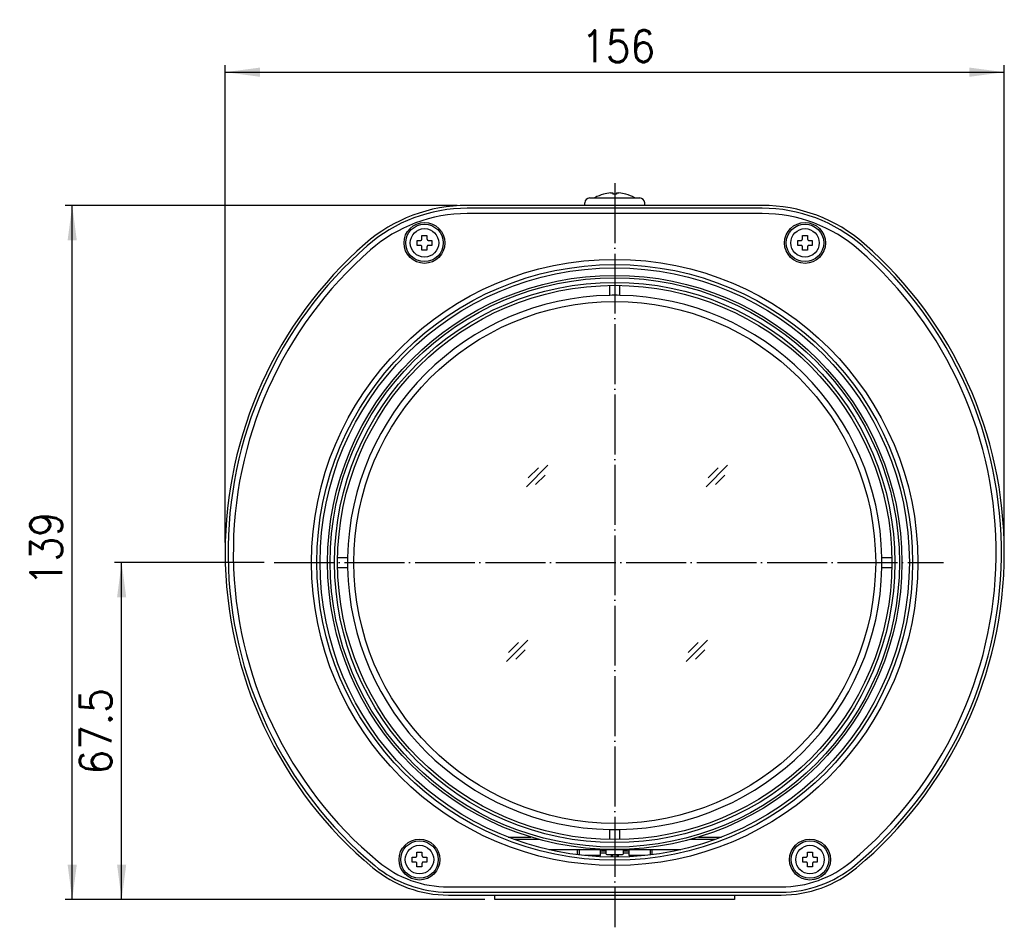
# Model space of a CAD drawing. Header units: inches. Extents: x -119 to 916, y -375 to 403.
# Tile 2 of 24: x -119 to 78, y -73 to 109. Entities that reach past the tile are written whole.
import ezdxf

# ---------------------------------------------------------------- set-up
doc = ezdxf.new("R2010")
doc.units = ezdxf.units.IN
doc.linetypes.add('CENTER_DASH_DASH', pattern=[14, 9, -1, 1, -1, 1, -1])
doc.linetypes.add('DOT_CENTER', pattern=[14, 12, -1, 0, -1])
doc.layers.add('1', color=7, linetype='Continuous')
doc.styles.add('CONVERTER_11', font='txt.shx', dxfattribs={"width": 0.9})
doc.dimstyles.new('ME10_DIM_12', dxfattribs={"dimtxt": 6.4, "dimasz": 7, "dimexe": 1.4, "dimexo": 2, "dimgap": 2, "dimtad": 1, "dimdec": 3, "dimdsep": 46, "dimtxsty": 'CONVERTER_11', "dimsah": 1, "dimcen": 0.09, "dimclrd": 2, "dimclre": 2, "dimclrt": 4, "dimadec": 0, "dimazin": 0, "dimtfac": 1, "dimtdec": 4, "dimtix": 1, "dimtmove": 0, "dimatfit": 3, "dimfxl": 1, "dimtolj": 1, "dimtzin": 0, "dimarcsym": 0})
doc.dimstyles.new('ME10_DIM_13', dxfattribs={"dimtxt": 6.4, "dimasz": 7, "dimexe": 1.4, "dimexo": 2, "dimgap": 2, "dimtad": 1, "dimdec": 1, "dimdsep": 46, "dimtxsty": 'CONVERTER_11', "dimsah": 1, "dimcen": 0.09, "dimclrd": 2, "dimclre": 2, "dimclrt": 4, "dimadec": 0, "dimazin": 0, "dimtfac": 1, "dimtdec": 4, "dimtix": 1, "dimtmove": 0, "dimatfit": 3, "dimfxl": 1, "dimtolj": 1, "dimtzin": 0, "dimarcsym": 0})
doc.dimstyles.new('ME10_DIM_14', dxfattribs={"dimtxt": 6.4, "dimasz": 7, "dimexe": 1.4, "dimexo": 2, "dimgap": 2, "dimtad": 1, "dimdec": 1, "dimdsep": 46, "dimtxsty": 'CONVERTER_11', "dimsah": 1, "dimcen": 0.09, "dimclrd": 2, "dimclre": 2, "dimclrt": 4, "dimadec": 0, "dimazin": 0, "dimtfac": 1, "dimtdec": 4, "dimtix": 1, "dimtmove": 0, "dimatfit": 3, "dimfxl": 1, "dimtolj": 1, "dimtzin": 0, "dimarcsym": 0})

# ---------------------------------------------------------------- blocks, each defined once
blk = doc.blocks.new('*D3')
at = {"layer": '1', "color": 2, "linetype": 'Continuous'}
for p, q in [((-70.18, 0), (-100.14, 0)), ((-98.74, -67.5), (-98.74, 0)), ((-26, -67.5), (-100.14, -67.5))]:
    blk.add_line(p, q, dxfattribs=at)
at = {"layer": '1', "color": 2}
for points in [[(-97.82, -7), (-99.66, -7), (-98.74, 0)], [(-99.66, -60.5), (-97.82, -60.5), (-98.74, -67.5)]]:
    blk.add_solid(points, dxfattribs=at)
at = {"layer": '1', "color": 4, "insert": (-100.74, -42.47), "char_height": 6.4, "attachment_point": 7, "rotation": 90, "line_spacing_factor": 0.60024, "style": 'CONVERTER_11'}
blk.add_mtext('67.5', dxfattribs=at)
blk = doc.blocks.new('*D4')
at = {"layer": '1', "color": 2, "linetype": 'Continuous'}
for p, q in [((-31.54, 71.51), (-110.04, 71.51)), ((-108.64, -67.5), (-108.64, 71.51)), ((-26, -67.5), (-110.04, -67.5))]:
    blk.add_line(p, q, dxfattribs=at)
at = {"layer": '1', "color": 2}
for points in [[(-107.72, 64.51), (-109.56, 64.51), (-108.64, 71.51)], [(-109.56, -60.5), (-107.72, -60.5), (-108.64, -67.5)]]:
    blk.add_solid(points, dxfattribs=at)
at = {"layer": '1', "color": 4, "insert": (-110.64, -4.72), "char_height": 6.4, "attachment_point": 7, "rotation": 90, "line_spacing_factor": 0.60024, "style": 'CONVERTER_11'}
blk.add_mtext('139', dxfattribs=at)
blk = doc.blocks.new('*D5')
at = {"layer": '1', "color": 2, "linetype": 'Continuous'}
for p, q in [((-78.01, 4), (-78.01, 99.59)), ((78.01, 4), (78.01, 99.59)), ((-78.01, 98.19), (78.01, 98.19))]:
    blk.add_line(p, q, dxfattribs=at)
at = {"layer": '1', "color": 2}
for points in [[(-71.01, 99.11), (-71.01, 97.26), (-78.01, 98.19)], [(71.01, 97.26), (71.01, 99.11), (78.01, 98.19)]]:
    blk.add_solid(points, dxfattribs=at)
at = {"layer": '1', "color": 4, "insert": (-6.72, 100.19), "char_height": 6.4, "attachment_point": 7, "rotation": 0.0001, "line_spacing_factor": 0.60024, "style": 'CONVERTER_11'}
blk.add_mtext('156', dxfattribs=at)

msp = doc.modelspace()

# ---------------------------------------------------------------- linework, layer by layer
at = {"color": 7, "linetype": 'Continuous'}
for p, q in [((-5.0001, 73), (-0.0001, 73)), ((-4.0001, 73.05), (3.9999, 73.05)), ((-4.0001, 73), (-4.0001, 73.05)), ((-2.2501, 73.7393), (-2.2501, 73.7468)), ((-0.3501, 74.0002), (-0.3501, 73.7393)), ((-0.0001, 73), (4.9999, 73)), ((0.3499, 74.0002), (0.3499, 73.7393)), ((2.2499, 73.7468), (2.2499, 73.7393)), ((3.9999, 73), (3.9999, 73.05)), ((29.5362, 71.5096), (-29.5365, 71.5096)), ((-6.0001, 71.5096), (-6.0001, 72)), ((5.9999, 71.5096), (5.9999, 72)), ((29.5362, 70.9335), (-29.5365, 70.9335)), ((29.5362, 69.8812), (-29.5365, 69.8812)), ((-37.6001, 65.45), (-37.6001, 64.8)), ((38.5999, 65.45), (38.5999, 64.8)), ((-39.5501, 64.5), (-38.9001, 64.5)), ((-38.9001, 63.5), (-39.5501, 63.5)), ((-38.6001, 62.55), (-38.6001, 63.2)), ((-37.3001, 64.5), (-36.6501, 64.5)), ((-36.6501, 63.5), (-37.3001, 63.5)), ((36.6499, 64.5), (37.2999, 64.5)), ((37.2999, 63.5), (36.6499, 63.5)), ((37.5999, 62.55), (37.5999, 63.2)), ((38.8999, 64.5), (39.5499, 64.5)), ((39.5499, 63.5), (38.8999, 63.5)), ((-1.0001, 53.4907), (-1.0001, 55.491)), ((0.9999, 53.4907), (0.9999, 55.491)), ((-55.4911, 1), (-53.4908, 1)), ((53.4905, 1), (55.4909, 1)), ((-55.4911, -1), (-53.4908, -1)), ((53.4905, -1), (55.4909, -1)), ((-21.3542, -55), (-16.7706, -55)), ((-1.0001, -55.491), (-1.0001, -53.4906)), ((0.9999, -55.491), (0.9999, -53.4906)), ((16.7704, -55), (21.3542, -55)), ((-15.0334, -55.5), (-20.0188, -55.5)), ((20.0188, -55.5), (15.0332, -55.5)), ((-40.5501, -59), (-39.9001, -59)), ((-38.6001, -58.05), (-38.6001, -58.7)), ((-38.3001, -59), (-37.6501, -59)), ((-13.2194, -57.5), (-7.5001, -57.5)), ((-7.5001, -57.5), (-7.5001, -58.5213)), ((-7.5001, -57.5), (7.4999, -57.5)), ((-7.1501, -57.5), (-7.1501, -58.5651)), ((-3.2839, -58.7), (-5.9423, -58.7)), ((-2.9501, -58.7), (-3.2839, -58.7)), ((-2.8501, -58.6), (-2.8501, -57.5)), ((-2.5001, -57.8043), (-2.8501, -57.8625)), ((-2.8501, -58.1472), (-1.7501, -58.1472)), ((-2.5001, -57.8043), (-2.5001, -57.5)), ((-1.7501, -57.8043), (-2.5001, -57.8043)), ((-1.7501, -57.5), (-1.7501, -58.3)), ((-1.5501, -58.5), (-0.8479, -58.5)), ((-0.8479, -58.5), (1.5499, -58.5)), ((-0.7256, -58.5), (-0.7256, -58.9955)), ((-0.4001, -58.9986), (-0.4001, -58.5)), ((-0.037, -59), (0.037, -59)), ((0.3999, -58.5), (0.3999, -58.9986)), ((0.7254, -58.9955), (0.7254, -58.5)), ((1.7499, -58.3), (1.7499, -57.5)), ((2.4999, -57.8043), (1.7499, -57.8043)), ((1.7499, -58.1472), (2.8499, -58.1472)), ((2.4999, -57.8043), (2.4999, -57.5)), ((2.8499, -57.8625), (2.4999, -57.8043)), ((2.8499, -57.5), (2.8499, -58.6)), ((5.9423, -58.7), (2.9499, -58.7)), ((7.1499, -58.5652), (7.1499, -57.5)), ((7.4999, -58.5214), (7.4999, -57.5)), ((7.4999, -57.5), (13.2194, -57.5)), ((37.6499, -59), (38.2999, -59)), ((39.5999, -58.05), (39.5999, -58.7)), ((39.8999, -59), (40.5499, -59)), ((-39.9001, -60), (-40.5501, -60)), ((-39.6001, -60.95), (-39.6001, -60.3)), ((-37.6501, -60), (-38.3001, -60)), ((38.2999, -60), (37.6499, -60)), ((38.5999, -60.95), (38.5999, -60.3)), ((40.5499, -60), (39.8999, -60)), ((-33.3194, -64.9812), (33.3191, -64.9812)), ((-33.3194, -66.0335), (33.3191, -66.0335)), ((-33.3194, -66.6095), (33.3191, -66.6095)), ((-24.0001, -67.5), (-24.0001, -66.6095)), ((23.9999, -66.6095), (23.9999, -67.5)), ((23.9999, -67.5), (-24.0001, -67.5))]:
    msp.add_line(p, q, dxfattribs=at)
for points in [[(-38.6001, 64.8), (-38.6001, 64.8825), (-38.6001, 64.9647), (-38.6001, 65.0466), (-38.6001, 65.1281), (-38.6001, 65.2092), (-38.6001, 65.2899), (-38.6001, 65.3702), (-38.6001, 65.45)], [(37.5999, 64.8), (37.5999, 64.8825), (37.5999, 64.9647), (37.5999, 65.0466), (37.5999, 65.1281), (37.5999, 65.2092), (37.5999, 65.2899), (37.5999, 65.3702), (37.5999, 65.45)], [(-37.6001, 63.2), (-37.6001, 63.1175), (-37.6001, 63.0353), (-37.6001, 62.9534), (-37.6001, 62.8719), (-37.6001, 62.7908), (-37.6001, 62.7101), (-37.6001, 62.6298), (-37.6001, 62.55)], [(38.5999, 63.2), (38.5999, 63.1175), (38.5999, 63.0353), (38.5999, 62.9534), (38.5999, 62.8719), (38.5999, 62.7908), (38.5999, 62.7101), (38.5999, 62.6298), (38.5999, 62.55)], [(-39.6001, -58.7), (-39.6001, -58.6175), (-39.6001, -58.5353), (-39.6001, -58.4534), (-39.6001, -58.3719), (-39.6001, -58.2908), (-39.6001, -58.2101), (-39.6001, -58.1298), (-39.6001, -58.05)], [(38.5999, -58.7), (38.5999, -58.6175), (38.5999, -58.5353), (38.5999, -58.4534), (38.5999, -58.3719), (38.5999, -58.2908), (38.5999, -58.2101), (38.5999, -58.1298), (38.5999, -58.05)], [(-38.6001, -60.3), (-38.6001, -60.3825), (-38.6001, -60.4647), (-38.6001, -60.5466), (-38.6001, -60.6281), (-38.6001, -60.7092), (-38.6001, -60.7899), (-38.6001, -60.8702), (-38.6001, -60.95)], [(39.5999, -60.3), (39.5999, -60.3825), (39.5999, -60.4647), (39.5999, -60.5466), (39.5999, -60.6281), (39.5999, -60.7092), (39.5999, -60.7899), (39.5999, -60.8702), (39.5999, -60.95)]]:
    msp.add_lwpolyline(points, dxfattribs=at)
for centre, radius in [((-38.1001, 64), 4.0957), ((-38.1001, 64), 3.75), ((38.0999, 64), 4.0957), ((38.0999, 64), 3.75), ((-38.1001, 64), 2.85), ((38.0999, 64), 2.85), ((0, 0), 60.7023), ((0, 0), 59.6499), ((0, 0), 59), ((-0.0001, 0), 57.5), ((-0.0001, 0), 57), ((-0.0001, 0), 56.1), ((-0.0001, 0), 55.5), ((-0.0001, 0), 52.25), ((-39.1001, -59.5), 4.0957), ((-39.1001, -59.5), 3.75), ((-39.1001, -59.5), 2.85), ((39.0999, -59.5), 4.0957), ((39.0999, -59.5), 3.75), ((39.0999, -59.5), 2.85)]:
    msp.add_circle(centre, radius, dxfattribs=at)
for centre, radius, start, end in [((-5.0001, 72), 1, 90, 180), ((-0.0001, 65.55), 8.5, 105.349477, 118.072487), ((-0.0001, 65.55), 8.4928, 95.744058, 105.362827), ((-0.0001, 65.55), 8.1968, 87.552749, 92.447251), ((-0.0001, 65.55), 8.4928, 74.637173, 84.255942), ((-0.0001, 65.55), 8.5, 61.927513, 74.650523), ((4.9999, 72), 1, 0, 90), ((-29.5365, 40.5), 31.0096, 90, 131.20182), ((29.5362, 40.5), 31.0096, 48.79818, 90), ((-29.5365, 40.5), 30.4335, 90, 131.20182), ((-29.5365, 40.5), 29.3812, 90, 131.20182), ((29.5362, 40.5), 30.4335, 48.79818, 90), ((29.5362, 40.5), 29.3812, 48.79818, 90), ((4.1699, 2), 82.1796, 131.20182, 180), ((4.1699, 2), 81.6035, 131.20182, 230.202497), ((-4.1701, 2), 81.6035, 309.797503, 48.79818), ((-4.1701, 2), 82.1796, 0, 48.79818), ((4.1699, 2), 80.5512, 131.20182, 230.202497), ((-4.1701, 2), 80.5512, 309.797503, 48.79818), ((-0.0001, 0), 53.5, 91.071012, 178.928988), ((-0.0001, 0), 53.5, 88.928988, 91.071012), ((-0.0001, 0), 53.5, 1.071012, 88.928988), ((4.1699, 2), 82.1796, 180, 230.202497), ((-4.1701, 2), 82.1796, 309.797503, 360), ((-0.0001, 0), 53.5, 178.928988, 181.071012), ((-0.0001, 0), 53.5, 358.928988, 1.071012), ((-0.0001, 0), 53.5, 181.071012, 268.928988), ((-0.0001, 0), 53.5, 271.071012, 358.928988), ((-0.0001, 0), 53.5, 268.928988, 271.071012), ((-2.9501, -58.6), 0.1, 270, 0), ((-1.5501, -58.3), 0.2, 180, 270), ((1.5499, -58.3), 0.2, 270, 0), ((2.9499, -58.6), 0.1, 180, 270), ((-33.3194, -43), 23.0335, 230.202497, 270), ((-33.3194, -43), 21.9812, 230.202497, 270), ((33.3191, -43), 21.9812, 270, 309.797503), ((33.3191, -43), 23.0335, 270, 309.797503), ((-33.3194, -43), 23.6096, 230.202497, 270), ((33.3191, -43), 23.6096, 270, 309.797503)]:
    msp.add_arc(centre, radius, start, end, dxfattribs=at)
for points, knots in [([(-0.8501, 74.0002), (-0.8234, 74.0027), (-0.7753, 74.0073), (-0.7116, 74.0122), (-0.6457, 74.0165), (-0.5761, 74.0198), (-0.5043, 74.0214), (-0.4498, 74.0204), (-0.4134, 74.0188), (-0.3857, 74.0149), (-0.3629, 74.014), (-0.3532, 74.0034), (-0.3501, 74.0002)], [0, 0, 0, 0, 0.080505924, 0.145161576, 0.191663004, 0.27832644, 0.354274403, 0.406968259, 0.442110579, 0.462996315, 0.492095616, 0.505138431, 0.505138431, 0.505138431, 0.505138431]), ([(0.3499, 74.0002), (0.3539, 74.0039), (0.3644, 74.0137), (0.3865, 74.0151), (0.4132, 74.0187), (0.4495, 74.0204), (0.4908, 74.0212), (0.5385, 74.0207), (0.5927, 74.0191), (0.6603, 74.0157), (0.7316, 74.0108), (0.7953, 74.0055), (0.8334, 74.0018), (0.8499, 74.0002)], [0, 0, 0, 0, 0.016336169, 0.041976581, 0.06285541, 0.097987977, 0.15066744, 0.186956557, 0.2409906, 0.313229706, 0.389960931, 0.455442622, 0.504960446, 0.504960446, 0.504960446, 0.504960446]), ([(-38.6001, 65.45), (-38.5336, 65.45), (-38.4005, 65.45), (-38.2173, 65.45), (-38.0507, 65.45), (-37.9005, 65.45), (-37.7504, 65.45), (-37.6502, 65.45), (-37.6001, 65.45)], [0, 0, 0, 0, 0.19957861, 0.39944333, 0.54949032, 0.69947755, 0.84985028, 1.00000045, 1.00000045, 1.00000045, 1.00000045]), ([(37.5999, 65.45), (37.6664, 65.45), (37.7995, 65.45), (37.9827, 65.45), (38.1493, 65.45), (38.2995, 65.45), (38.4496, 65.45), (38.5498, 65.45), (38.5999, 65.45)], [0, 0, 0, 0, 0.19957861, 0.39944333, 0.54949032, 0.69947755, 0.84985028, 1.00000045, 1.00000045, 1.00000045, 1.00000045]), ([(-39.5501, 64), (-39.5501, 64.0227), (-39.5501, 64.0681), (-39.5501, 64.1362), (-39.5501, 64.2043), (-39.5501, 64.2876), (-39.5501, 64.3862), (-39.5501, 64.4621), (-39.5501, 64.5)], [0, 0, 0, 0, 0.068107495, 0.136202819, 0.204269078, 0.272270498, 0.386209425, 0.499999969, 0.499999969, 0.499999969, 0.499999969]), ([(-39.5501, 63.5), (-39.5501, 63.5226), (-39.5501, 63.5678), (-39.5501, 63.6356), (-39.5501, 63.7035), (-39.5501, 63.7869), (-39.5501, 63.8857), (-39.5501, 63.9619), (-39.5501, 64)], [0, 0, 0, 0, 0.067737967, 0.13553703, 0.203442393, 0.271435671, 0.38568007, 0.500000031, 0.500000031, 0.500000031, 0.500000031]), ([(-38.9001, 64.5), (-38.8836, 64.5016), (-38.8507, 64.5047), (-38.8018, 64.5147), (-38.7557, 64.535), (-38.7141, 64.5629), (-38.6776, 64.5971), (-38.6473, 64.6362), (-38.6236, 64.6793), (-38.609, 64.7222), (-38.6028, 64.7629), (-38.601, 64.7876), (-38.6001, 64.8)], [0, 0, 0, 0, 0.049766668, 0.099192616, 0.149116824, 0.199543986, 0.248978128, 0.298357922, 0.347427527, 0.396065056, 0.433250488, 0.470535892, 0.470535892, 0.470535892, 0.470535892]), ([(-38.6001, 63.2), (-38.6017, 63.2165), (-38.6049, 63.2494), (-38.6148, 63.2984), (-38.6351, 63.3444), (-38.6631, 63.386), (-38.6972, 63.4225), (-38.7363, 63.4529), (-38.7795, 63.4765), (-38.8223, 63.4911), (-38.863, 63.4973), (-38.8877, 63.4991), (-38.9001, 63.5)], [0, 0, 0, 0, 0.049766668, 0.099192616, 0.149116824, 0.199543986, 0.248978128, 0.298357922, 0.347427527, 0.396065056, 0.433250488, 0.470535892, 0.470535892, 0.470535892, 0.470535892]), ([(-37.6001, 64.8), (-37.5986, 64.7835), (-37.5954, 64.7506), (-37.5854, 64.7016), (-37.5652, 64.6556), (-37.5372, 64.614), (-37.5031, 64.5775), (-37.464, 64.5472), (-37.4208, 64.5235), (-37.378, 64.5089), (-37.3373, 64.5027), (-37.3125, 64.5009), (-37.3001, 64.5)], [0, 0, 0, 0, 0.049766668, 0.099192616, 0.149116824, 0.199543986, 0.248978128, 0.298357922, 0.347427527, 0.396065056, 0.433250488, 0.470535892, 0.470535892, 0.470535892, 0.470535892]), ([(-37.3001, 63.5), (-37.3166, 63.4984), (-37.3496, 63.4953), (-37.3985, 63.4853), (-37.4445, 63.4651), (-37.4861, 63.4371), (-37.5227, 63.403), (-37.553, 63.3639), (-37.5767, 63.3207), (-37.5913, 63.2778), (-37.5974, 63.2372), (-37.5992, 63.2124), (-37.6001, 63.2)], [0, 0, 0, 0, 0.049766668, 0.099192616, 0.149116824, 0.199543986, 0.248978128, 0.298357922, 0.347427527, 0.396065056, 0.433250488, 0.470535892, 0.470535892, 0.470535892, 0.470535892]), ([(-36.6501, 64.5), (-36.6501, 64.4774), (-36.6501, 64.4323), (-36.6501, 64.3644), (-36.6501, 64.2965), (-36.6501, 64.2132), (-36.6501, 64.1143), (-36.6501, 64.0381), (-36.6501, 64)], [0, 0, 0, 0, 0.067737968, 0.135537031, 0.203442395, 0.271435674, 0.38568007, 0.50000003, 0.50000003, 0.50000003, 0.50000003]), ([(-36.6501, 64), (-36.6501, 63.9773), (-36.6501, 63.9319), (-36.6501, 63.8638), (-36.6501, 63.7958), (-36.6501, 63.7124), (-36.6501, 63.6139), (-36.6501, 63.5379), (-36.6501, 63.5)], [0, 0, 0, 0, 0.068107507, 0.136202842, 0.204269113, 0.272270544, 0.386209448, 0.49999997, 0.49999997, 0.49999997, 0.49999997]), ([(36.6499, 64), (36.6499, 64.0227), (36.6499, 64.0681), (36.6499, 64.1362), (36.6499, 64.2043), (36.6499, 64.2876), (36.6499, 64.3862), (36.6499, 64.4621), (36.6499, 64.5)], [0, 0, 0, 0, 0.068107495, 0.136202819, 0.204269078, 0.272270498, 0.386209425, 0.499999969, 0.499999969, 0.499999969, 0.499999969]), ([(36.6499, 63.5), (36.6499, 63.5226), (36.6499, 63.5678), (36.6499, 63.6356), (36.6499, 63.7035), (36.6499, 63.7869), (36.6499, 63.8857), (36.6499, 63.9619), (36.6499, 64)], [0, 0, 0, 0, 0.067737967, 0.13553703, 0.203442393, 0.271435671, 0.38568007, 0.500000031, 0.500000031, 0.500000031, 0.500000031]), ([(37.2999, 64.5), (37.3164, 64.5016), (37.3493, 64.5047), (37.3982, 64.5147), (37.4443, 64.535), (37.4859, 64.5629), (37.5224, 64.5971), (37.5527, 64.6362), (37.5764, 64.6793), (37.591, 64.7222), (37.5972, 64.7629), (37.599, 64.7876), (37.5999, 64.8)], [0, 0, 0, 0, 0.049766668, 0.099192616, 0.149116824, 0.199543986, 0.248978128, 0.298357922, 0.347427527, 0.396065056, 0.433250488, 0.470535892, 0.470535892, 0.470535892, 0.470535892]), ([(37.5999, 63.2), (37.5983, 63.2165), (37.5951, 63.2494), (37.5852, 63.2984), (37.5649, 63.3444), (37.5369, 63.386), (37.5028, 63.4225), (37.4637, 63.4529), (37.4205, 63.4765), (37.3777, 63.4911), (37.337, 63.4973), (37.3123, 63.4991), (37.2999, 63.5)], [0, 0, 0, 0, 0.049766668, 0.099192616, 0.149116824, 0.199543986, 0.248978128, 0.298357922, 0.347427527, 0.396065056, 0.433250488, 0.470535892, 0.470535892, 0.470535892, 0.470535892]), ([(38.5999, 64.8), (38.6014, 64.7835), (38.6046, 64.7506), (38.6146, 64.7016), (38.6348, 64.6556), (38.6628, 64.614), (38.6969, 64.5775), (38.736, 64.5472), (38.7792, 64.5235), (38.822, 64.5089), (38.8627, 64.5027), (38.8875, 64.5009), (38.8999, 64.5)], [0, 0, 0, 0, 0.049766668, 0.099192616, 0.149116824, 0.199543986, 0.248978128, 0.298357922, 0.347427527, 0.396065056, 0.433250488, 0.470535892, 0.470535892, 0.470535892, 0.470535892]), ([(38.8999, 63.5), (38.8834, 63.4984), (38.8504, 63.4953), (38.8015, 63.4853), (38.7555, 63.4651), (38.7139, 63.4371), (38.6773, 63.403), (38.647, 63.3639), (38.6233, 63.3207), (38.6087, 63.2778), (38.6026, 63.2372), (38.6008, 63.2124), (38.5999, 63.2)], [0, 0, 0, 0, 0.049766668, 0.099192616, 0.149116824, 0.199543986, 0.248978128, 0.298357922, 0.347427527, 0.396065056, 0.433250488, 0.470535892, 0.470535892, 0.470535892, 0.470535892]), ([(39.5499, 64.5), (39.5499, 64.4774), (39.5499, 64.4323), (39.5499, 64.3644), (39.5499, 64.2965), (39.5499, 64.2132), (39.5499, 64.1143), (39.5499, 64.0381), (39.5499, 64)], [0, 0, 0, 0, 0.067737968, 0.135537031, 0.203442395, 0.271435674, 0.38568007, 0.50000003, 0.50000003, 0.50000003, 0.50000003]), ([(39.5499, 64), (39.5499, 63.9773), (39.5499, 63.9319), (39.5499, 63.8638), (39.5499, 63.7958), (39.5499, 63.7124), (39.5499, 63.6139), (39.5499, 63.5379), (39.5499, 63.5)], [0, 0, 0, 0, 0.068107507, 0.136202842, 0.204269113, 0.272270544, 0.386209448, 0.49999997, 0.49999997, 0.49999997, 0.49999997]), ([(-37.6001, 62.55), (-37.6667, 62.55), (-37.7998, 62.55), (-37.983, 62.55), (-38.1496, 62.55), (-38.2997, 62.55), (-38.4499, 62.55), (-38.5501, 62.55), (-38.6001, 62.55)], [0, 0, 0, 0, 0.19957853, 0.39944317, 0.54949019, 0.69947746, 0.84985024, 1.00000045, 1.00000045, 1.00000045, 1.00000045]), ([(38.5999, 62.55), (38.5333, 62.55), (38.4002, 62.55), (38.217, 62.55), (38.0504, 62.55), (37.9003, 62.55), (37.7501, 62.55), (37.6499, 62.55), (37.5999, 62.55)], [0, 0, 0, 0, 0.19957853, 0.39944317, 0.54949019, 0.69947746, 0.84985024, 1.00000045, 1.00000045, 1.00000045, 1.00000045]), ([(-40.5501, -59.5), (-40.5501, -59.4773), (-40.5501, -59.4319), (-40.5501, -59.3638), (-40.5501, -59.2957), (-40.5501, -59.2124), (-40.5501, -59.1138), (-40.5501, -59.0379), (-40.5501, -59)], [0, 0, 0, 0, 0.068107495, 0.136202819, 0.204269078, 0.272270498, 0.386209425, 0.499999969, 0.499999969, 0.499999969, 0.499999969]), ([(-39.9001, -59), (-39.8836, -58.9984), (-39.8507, -58.9953), (-39.8018, -58.9853), (-39.7557, -58.965), (-39.7141, -58.9371), (-39.6776, -58.9029), (-39.6473, -58.8638), (-39.6236, -58.8207), (-39.609, -58.7778), (-39.6028, -58.7371), (-39.601, -58.7124), (-39.6001, -58.7)], [0, 0, 0, 0, 0.049766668, 0.099192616, 0.149116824, 0.199543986, 0.248978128, 0.298357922, 0.347427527, 0.396065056, 0.433250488, 0.470535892, 0.470535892, 0.470535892, 0.470535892]), ([(-39.6001, -58.05), (-39.5336, -58.05), (-39.4005, -58.05), (-39.2173, -58.05), (-39.0507, -58.05), (-38.9005, -58.05), (-38.7504, -58.05), (-38.6502, -58.05), (-38.6001, -58.05)], [0, 0, 0, 0, 0.19957861, 0.39944333, 0.54949032, 0.69947755, 0.84985028, 1.00000045, 1.00000045, 1.00000045, 1.00000045]), ([(-38.6001, -58.7), (-38.5986, -58.7165), (-38.5954, -58.7494), (-38.5854, -58.7984), (-38.5652, -58.8444), (-38.5372, -58.886), (-38.5031, -58.9225), (-38.464, -58.9528), (-38.4208, -58.9765), (-38.378, -58.9911), (-38.3373, -58.9973), (-38.3125, -58.9991), (-38.3001, -59)], [0, 0, 0, 0, 0.049766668, 0.099192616, 0.149116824, 0.199543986, 0.248978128, 0.298357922, 0.347427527, 0.396065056, 0.433250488, 0.470535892, 0.470535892, 0.470535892, 0.470535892]), ([(-37.6501, -59), (-37.6501, -59.0226), (-37.6501, -59.0677), (-37.6501, -59.1356), (-37.6501, -59.2035), (-37.6501, -59.2868), (-37.6501, -59.3857), (-37.6501, -59.4619), (-37.6501, -59.5)], [0, 0, 0, 0, 0.067737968, 0.135537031, 0.203442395, 0.271435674, 0.38568007, 0.50000003, 0.50000003, 0.50000003, 0.50000003]), ([(37.6499, -59.5), (37.6499, -59.4773), (37.6499, -59.4319), (37.6499, -59.3638), (37.6499, -59.2957), (37.6499, -59.2124), (37.6499, -59.1138), (37.6499, -59.0379), (37.6499, -59)], [0, 0, 0, 0, 0.068107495, 0.136202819, 0.204269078, 0.272270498, 0.386209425, 0.499999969, 0.499999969, 0.499999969, 0.499999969]), ([(38.2999, -59), (38.3164, -58.9984), (38.3493, -58.9953), (38.3982, -58.9853), (38.4443, -58.965), (38.4859, -58.9371), (38.5224, -58.9029), (38.5527, -58.8638), (38.5764, -58.8207), (38.591, -58.7778), (38.5972, -58.7371), (38.599, -58.7124), (38.5999, -58.7)], [0, 0, 0, 0, 0.049766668, 0.099192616, 0.149116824, 0.199543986, 0.248978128, 0.298357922, 0.347427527, 0.396065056, 0.433250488, 0.470535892, 0.470535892, 0.470535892, 0.470535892]), ([(38.5999, -58.05), (38.6664, -58.05), (38.7995, -58.05), (38.9827, -58.05), (39.1493, -58.05), (39.2995, -58.05), (39.4496, -58.05), (39.5498, -58.05), (39.5999, -58.05)], [0, 0, 0, 0, 0.19957861, 0.39944333, 0.54949032, 0.69947755, 0.84985028, 1.00000045, 1.00000045, 1.00000045, 1.00000045]), ([(39.5999, -58.7), (39.6014, -58.7165), (39.6046, -58.7494), (39.6146, -58.7984), (39.6348, -58.8444), (39.6628, -58.886), (39.6969, -58.9225), (39.736, -58.9528), (39.7792, -58.9765), (39.822, -58.9911), (39.8627, -58.9973), (39.8875, -58.9991), (39.8999, -59)], [0, 0, 0, 0, 0.049766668, 0.099192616, 0.149116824, 0.199543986, 0.248978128, 0.298357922, 0.347427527, 0.396065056, 0.433250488, 0.470535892, 0.470535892, 0.470535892, 0.470535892]), ([(40.5499, -59), (40.5499, -59.0226), (40.5499, -59.0677), (40.5499, -59.1356), (40.5499, -59.2035), (40.5499, -59.2868), (40.5499, -59.3857), (40.5499, -59.4619), (40.5499, -59.5)], [0, 0, 0, 0, 0.067737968, 0.135537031, 0.203442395, 0.271435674, 0.38568007, 0.50000003, 0.50000003, 0.50000003, 0.50000003]), ([(-40.5501, -60), (-40.5501, -59.9774), (-40.5501, -59.9322), (-40.5501, -59.8644), (-40.5501, -59.7965), (-40.5501, -59.7131), (-40.5501, -59.6143), (-40.5501, -59.5381), (-40.5501, -59.5)], [0, 0, 0, 0, 0.067737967, 0.13553703, 0.203442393, 0.271435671, 0.38568007, 0.500000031, 0.500000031, 0.500000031, 0.500000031]), ([(-39.6001, -60.3), (-39.6017, -60.2835), (-39.6049, -60.2506), (-39.6148, -60.2016), (-39.6351, -60.1556), (-39.6631, -60.114), (-39.6972, -60.0775), (-39.7363, -60.0471), (-39.7795, -60.0235), (-39.8223, -60.0089), (-39.863, -60.0027), (-39.8877, -60.0009), (-39.9001, -60)], [0, 0, 0, 0, 0.049766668, 0.099192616, 0.149116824, 0.199543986, 0.248978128, 0.298357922, 0.347427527, 0.396065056, 0.433250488, 0.470535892, 0.470535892, 0.470535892, 0.470535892]), ([(-38.6001, -60.95), (-38.6667, -60.95), (-38.7998, -60.95), (-38.983, -60.95), (-39.1496, -60.95), (-39.2997, -60.95), (-39.4499, -60.95), (-39.5501, -60.95), (-39.6001, -60.95)], [0, 0, 0, 0, 0.19957853, 0.39944317, 0.54949019, 0.69947746, 0.84985024, 1.00000045, 1.00000045, 1.00000045, 1.00000045]), ([(-38.3001, -60), (-38.3166, -60.0016), (-38.3496, -60.0047), (-38.3985, -60.0147), (-38.4445, -60.0349), (-38.4861, -60.0629), (-38.5227, -60.097), (-38.553, -60.1361), (-38.5767, -60.1793), (-38.5913, -60.2222), (-38.5974, -60.2628), (-38.5992, -60.2876), (-38.6001, -60.3)], [0, 0, 0, 0, 0.049766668, 0.099192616, 0.149116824, 0.199543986, 0.248978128, 0.298357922, 0.347427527, 0.396065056, 0.433250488, 0.470535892, 0.470535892, 0.470535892, 0.470535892]), ([(-37.6501, -59.5), (-37.6501, -59.5227), (-37.6501, -59.5681), (-37.6501, -59.6362), (-37.6501, -59.7042), (-37.6501, -59.7876), (-37.6501, -59.8861), (-37.6501, -59.9621), (-37.6501, -60)], [0, 0, 0, 0, 0.068107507, 0.136202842, 0.204269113, 0.272270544, 0.386209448, 0.49999997, 0.49999997, 0.49999997, 0.49999997]), ([(37.6499, -60), (37.6499, -59.9774), (37.6499, -59.9322), (37.6499, -59.8644), (37.6499, -59.7965), (37.6499, -59.7131), (37.6499, -59.6143), (37.6499, -59.5381), (37.6499, -59.5)], [0, 0, 0, 0, 0.067737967, 0.13553703, 0.203442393, 0.271435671, 0.38568007, 0.500000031, 0.500000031, 0.500000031, 0.500000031]), ([(38.5999, -60.3), (38.5983, -60.2835), (38.5951, -60.2506), (38.5852, -60.2016), (38.5649, -60.1556), (38.5369, -60.114), (38.5028, -60.0775), (38.4637, -60.0471), (38.4205, -60.0235), (38.3777, -60.0089), (38.337, -60.0027), (38.3123, -60.0009), (38.2999, -60)], [0, 0, 0, 0, 0.049766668, 0.099192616, 0.149116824, 0.199543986, 0.248978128, 0.298357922, 0.347427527, 0.396065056, 0.433250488, 0.470535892, 0.470535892, 0.470535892, 0.470535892]), ([(39.5999, -60.95), (39.5333, -60.95), (39.4002, -60.95), (39.217, -60.95), (39.0504, -60.95), (38.9003, -60.95), (38.7501, -60.95), (38.6499, -60.95), (38.5999, -60.95)], [0, 0, 0, 0, 0.19957853, 0.39944317, 0.54949019, 0.69947746, 0.84985024, 1.00000045, 1.00000045, 1.00000045, 1.00000045]), ([(39.8999, -60), (39.8834, -60.0016), (39.8504, -60.0047), (39.8015, -60.0147), (39.7555, -60.0349), (39.7139, -60.0629), (39.6773, -60.097), (39.647, -60.1361), (39.6233, -60.1793), (39.6087, -60.2222), (39.6026, -60.2628), (39.6008, -60.2876), (39.5999, -60.3)], [0, 0, 0, 0, 0.049766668, 0.099192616, 0.149116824, 0.199543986, 0.248978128, 0.298357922, 0.347427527, 0.396065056, 0.433250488, 0.470535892, 0.470535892, 0.470535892, 0.470535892]), ([(40.5499, -59.5), (40.5499, -59.5227), (40.5499, -59.5681), (40.5499, -59.6362), (40.5499, -59.7042), (40.5499, -59.7876), (40.5499, -59.8861), (40.5499, -59.9621), (40.5499, -60)], [0, 0, 0, 0, 0.068107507, 0.136202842, 0.204269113, 0.272270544, 0.386209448, 0.49999997, 0.49999997, 0.49999997, 0.49999997])]:
    msp.add_open_spline(points, degree=3, knots=knots, dxfattribs=at)
at = {"layer": '1', "color": 2, "linetype": 'DOT_CENTER'}
for p, q in [((0, 75.9314), (0, -73.0686)), ((-68.1831, 0), (65.8169, 0))]:
    msp.add_line(p, q, dxfattribs=at)
at = {"layer": '1', "color": 2, "linetype": 'CENTER_DASH_DASH'}
for p, q in [((-17.6907, 15.1738), (-13.4128, 19.4517)), ((-17.3068, 16.9719), (-15.297, 18.9817)), ((18.3093, 15.1738), (22.5872, 19.4517)), ((18.6932, 16.9719), (20.703, 18.9817)), ((-15.8351, 15.6151), (-13.9402, 17.51)), ((20.1649, 15.6151), (22.0598, 17.51)), ((-21.6907, -19.8262), (-17.4128, -15.5483)), ((14.3093, -19.8262), (18.5872, -15.5483)), ((-21.3068, -18.0281), (-19.297, -16.0183)), ((-19.8351, -19.3849), (-17.9402, -17.49)), ((14.6932, -18.0281), (16.703, -16.0183)), ((16.1649, -19.3849), (18.0598, -17.49))]:
    msp.add_line(p, q, dxfattribs=at)

# ---------------------------------------------------------------- dimensions: what is measured, and where the dimension line sits
at = {"layer": '1'}
dim = msp.add_linear_dim(base=(-78.0097, 98.1864), p1=(78.0094, 2), p2=(-78.0097, 2), dimstyle='ME10_DIM_14', dxfattribs=at)
dim.commit()
dim.dimension.update_dxf_attribs({"geometry": '*D5', "text_midpoint": (-0.0001, 103.3864), "text_rotation": 0.000139})
for base, p1, dimstyle, picture, middle in [((-108.6429, -67.5), (-29.5365, 71.5096), 'ME10_DIM_13', '*D4', (-113.8429, 2.0048)), ((-98.7422, -67.5), (-68.1831, 0), 'ME10_DIM_12', '*D3', (-103.9422, -33.75))]:
    dim = msp.add_linear_dim(base=base, p1=p1, p2=(-24.0001, -67.5), angle=90, dimstyle=dimstyle, dxfattribs=at)
    dim.commit()
    dim.dimension.update_dxf_attribs({"geometry": picture, "text_midpoint": middle, "text_rotation": 90})

doc.saveas('drawing.dxf')
